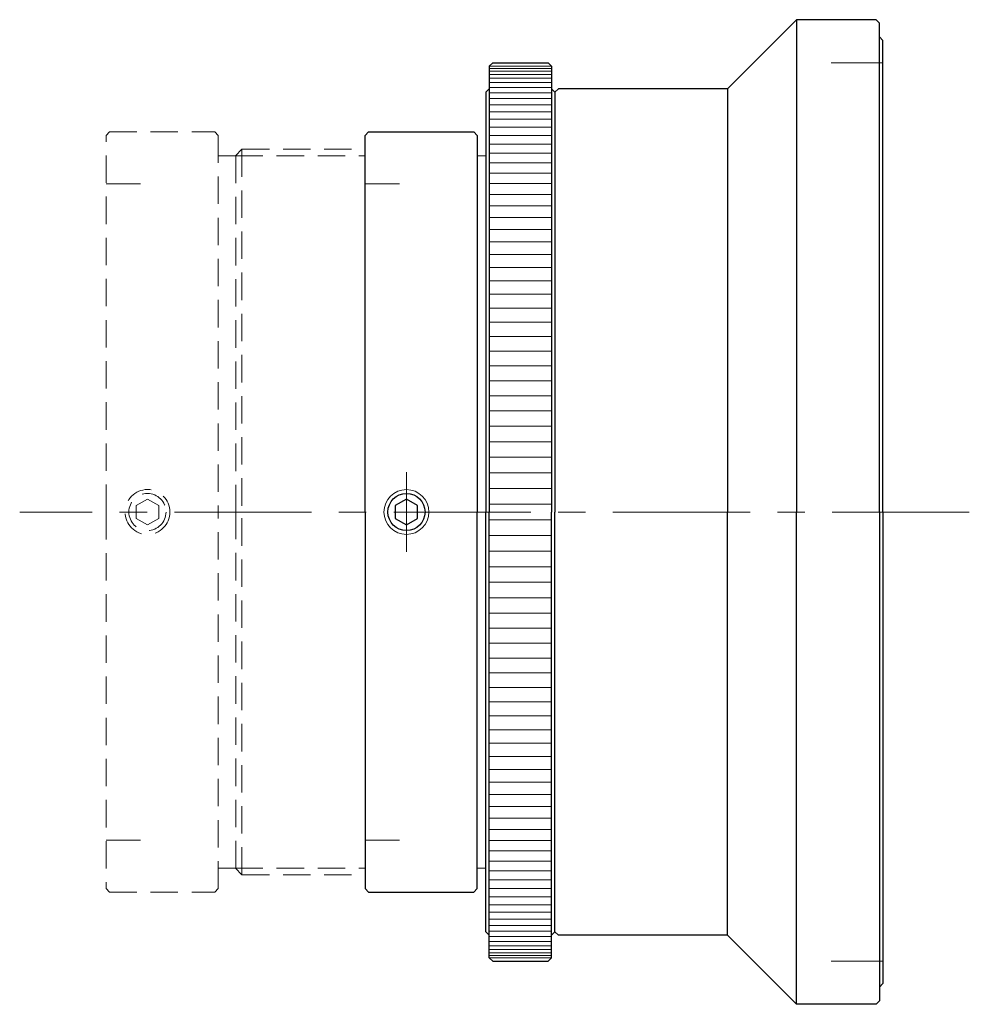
# Model space of a CAD drawing. Header units: millimetres. Extents: x 22.5 to 77.5, y 21.5 to 78.5.
import ezdxf

# ---------------------------------------------------------------- set-up
doc = ezdxf.new("R2010")
doc.units = ezdxf.units.MM
doc.header["$LTSCALE"] = 0.25
doc.linetypes.add('CENTER', pattern=[50.8, 31.75, -6.35, 6.35, -6.35])
doc.linetypes.add('HIDDEN', pattern=[9.525, 6.35, -3.175])
doc.layers.add('00_補助線', color=252, linetype='Continuous', lineweight=0, plot=False)
for name, color, linetype, lineweight in [('01_中心線', 1, 'CENTER', 20), ('画層1', 7, 'Continuous', 30), ('ﾋﾞｽ・ﾈｼﾞ', 7, 'Continuous', 30)]:
    doc.layers.add(name, color=color, linetype=linetype, lineweight=lineweight)

# ---------------------------------------------------------------- blocks, each defined once
blk = doc.blocks.new('ロックリング')
at = {"layer": '画層1'}
for p, q in [((-3.8, 25.8), (-3.6, 26)), ((-3.8, 25.8), (-3.8, 0)), ((-3.6, 26), (-0.4, 26)), ((-0.4, 26), (-0.2, 25.8)), ((-0.2, 25.8), (-0.2, 0)), ((-4, 24.3), (-3.8, 24.5)), ((-4, 24.3), (-4, 0)), ((-0.2, 24.5), (0, 24.3)), ((0, 24.3), (0, 0)), ((-4, -24.3), (-4, 0)), ((-3.8, -25.8), (-3.8, 0)), ((-0.2, -25.8), (-0.2, 0)), ((0, -24.3), (0, 0)), ((-4, -24.3), (-3.8, -24.5)), ((-0.2, -24.5), (0, -24.3)), ((-3.8, -25.8), (-3.6, -26)), ((-3.6, -26), (-0.4, -26)), ((-0.4, -26), (-0.2, -25.8))]:
    blk.add_line(p, q, dxfattribs=at)
at = {"layer": '画層1', "lineweight": 9}
for p, q in [((-0.2, 25.68), (-3.8, 25.68)), ((-0.206, 25.806), (-3.794, 25.806)), ((-0.2, 25.522), (-3.8, 25.522)), ((-0.2, 25.334), (-3.8, 25.334)), ((-0.2, 25.114), (-3.8, 25.114)), ((-0.2, 24.864), (-3.8, 24.864)), ((-0.2, 24.583), (-3.8, 24.583)), ((-0.2, 24.273), (-3.8, 24.273)), ((-0.2, 23.933), (-3.8, 23.933)), ((-0.2, 23.564), (-3.8, 23.564)), ((-0.2, 23.166), (-3.8, 23.166)), ((-0.2, 22.74), (-3.8, 22.74)), ((-0.2, 22.286), (-3.8, 22.286)), ((-0.2, 21.805), (-3.8, 21.805)), ((-0.2, 21.298), (-3.8, 21.298)), ((-0.2, 20.765), (-3.8, 20.765)), ((-0.2, 20.206), (-3.8, 20.206)), ((-0.2, 19.622), (-3.8, 19.622)), ((-0.2, 19.015), (-3.8, 19.015)), ((-0.2, 18.385), (-3.8, 18.385)), ((-0.2, 17.732), (-3.8, 17.732)), ((-0.2, 17.058), (-3.8, 17.058)), ((-0.2, 16.362), (-3.8, 16.362)), ((-0.2, 15.647), (-3.8, 15.647)), ((-0.2, 14.913), (-3.8, 14.913)), ((-0.2, 14.161), (-3.8, 14.161)), ((-0.2, 13.391), (-3.8, 13.391)), ((-0.2, 12.605), (-3.8, 12.605)), ((-0.2, 11.804), (-3.8, 11.804)), ((-0.2, 10.988), (-3.8, 10.988)), ((-0.2, 10.159), (-3.8, 10.159)), ((-0.2, 9.318), (-3.8, 9.318)), ((-0.2, 8.465), (-3.8, 8.465)), ((-0.2, 7.602), (-3.8, 7.602)), ((-0.2, 6.729), (-3.8, 6.729)), ((-0.2, 5.849), (-3.8, 5.849)), ((-0.2, 4.961), (-3.8, 4.961)), ((-0.2, 4.067), (-3.8, 4.067)), ((-0.2, 3.169), (-3.8, 3.169)), ((-0.2, 2.266), (-3.8, 2.266)), ((-0.2, 1.361), (-3.8, 1.361)), ((-0.2, 0.454), (-3.8, 0.454)), ((-0.2, -0.454), (-3.8, -0.454)), ((-0.2, -1.361), (-3.8, -1.361)), ((-0.2, -2.266), (-3.8, -2.266)), ((-0.2, -3.169), (-3.8, -3.169)), ((-0.2, -4.067), (-3.8, -4.067)), ((-0.2, -4.961), (-3.8, -4.961)), ((-0.2, -5.849), (-3.8, -5.849)), ((-0.2, -6.729), (-3.8, -6.729)), ((-0.2, -7.602), (-3.8, -7.602)), ((-0.2, -8.465), (-3.8, -8.465)), ((-0.2, -9.318), (-3.8, -9.318)), ((-0.2, -10.159), (-3.8, -10.159)), ((-0.2, -10.988), (-3.8, -10.988)), ((-0.2, -11.804), (-3.8, -11.804)), ((-0.2, -12.605), (-3.8, -12.605)), ((-0.2, -13.391), (-3.8, -13.391)), ((-0.2, -14.161), (-3.8, -14.161)), ((-0.2, -14.913), (-3.8, -14.913)), ((-0.2, -15.647), (-3.8, -15.647)), ((-0.2, -16.362), (-3.8, -16.362)), ((-0.2, -17.058), (-3.8, -17.058)), ((-0.2, -17.732), (-3.8, -17.732)), ((-0.2, -18.385), (-3.8, -18.385)), ((-0.2, -19.015), (-3.8, -19.015)), ((-0.2, -19.622), (-3.8, -19.622)), ((-0.2, -20.206), (-3.8, -20.206)), ((-0.2, -20.765), (-3.8, -20.765)), ((-0.2, -21.298), (-3.8, -21.298)), ((-0.2, -21.805), (-3.8, -21.805)), ((-0.2, -22.286), (-3.8, -22.286)), ((-0.2, -22.74), (-3.8, -22.74)), ((-0.2, -23.166), (-3.8, -23.166)), ((-0.2, -23.564), (-3.8, -23.564)), ((-0.2, -23.933), (-3.8, -23.933)), ((-0.2, -24.273), (-3.8, -24.273)), ((-0.2, -24.583), (-3.8, -24.583)), ((-0.2, -24.864), (-3.8, -24.864)), ((-0.2, -25.114), (-3.8, -25.114)), ((-0.2, -25.334), (-3.8, -25.334)), ((-0.2, -25.522), (-3.8, -25.522)), ((-0.2, -25.68), (-3.8, -25.68)), ((-0.206, -25.806), (-3.794, -25.806))]:
    blk.add_line(p, q, dxfattribs=at)
blk = doc.blocks.new('FR15-38_M52_アダプター')
at = {"layer": '00_補助線'}
for p, q in [((0, 26), (-3, 26)), ((0, -26), (-3, -26))]:
    blk.add_line(p, q, dxfattribs=at)
at = {"layer": '画層1'}
for p, q in [((-5, 28.5), (-9, 24.5)), ((-0.4, 28.5), (-5, 28.5)), ((-5, 28.5), (-5, 0)), ((-0.4, 28.5), (-0.2, 28.3)), ((-0.2, 0), (-0.2, 28.3)), ((-0.2, 27.5), (-0.2, 27.5)), ((-0.2, 27.5), (0, 27.3)), ((0, 0), (0, 27.3)), ((-18.8, 24.5), (-19, 24.3)), ((-19, 24.3), (-19, 0)), ((-9, 24.5), (-18.8, 24.5)), ((-9, 24.5), (-9, 0)), ((-19, -24.3), (-19, 0)), ((-9, -24.5), (-9, 0)), ((-5, -28.5), (-5, 0)), ((-0.2, 0), (-0.2, -28.3)), ((0, 0), (0, -27.3)), ((-18.8, -24.5), (-19, -24.3)), ((-9, -24.5), (-18.8, -24.5)), ((-5, -28.5), (-9, -24.5)), ((-0.2, -27.5), (0, -27.3)), ((-0.2, -27.5), (-0.2, -27.5)), ((-0.4, -28.5), (-5, -28.5)), ((-0.4, -28.5), (-0.2, -28.3))]:
    blk.add_line(p, q, dxfattribs=at)
blk = doc.blocks.new('HM26##')
at = {"layer": '画層1'}
blk.add_lwpolyline([(-0.65, -0.375), (0, -0.751), (0.65, -0.375), (0.65, 0.375), (0, 0.751), (-0.65, 0.375)], close=True, dxfattribs=at)
at = {"layer": '画層1', "lineweight": 9}
blk.add_circle((0, 0), 1.3, dxfattribs=at)
at = {"layer": '画層1'}
blk.add_circle((0, 0), 1.075, dxfattribs=at)

msp = doc.modelspace()

# ---------------------------------------------------------------- linework, layer by layer
at = {"layer": '00_補助線'}
for p, q in [((29.5, 69), (27.5, 69)), ((44.5, 69), (42.5, 69)), ((29.5, 31), (27.5, 31)), ((44.5, 31), (42.5, 31))]:
    msp.add_line(p, q, dxfattribs=at)
at = {"layer": '01_中心線'}
for p, q in [((44.9, 52.3), (44.9, 47.7)), ((77.5, 50), (22.5, 50))]:
    msp.add_line(p, q, dxfattribs=at)
at = {"layer": '画層1', "color": 3, "linetype": 'HIDDEN', "lineweight": 20}
for p, q in [((27.7, 72), (27.5, 71.8)), ((27.7, 72), (33.8, 72)), ((34, 71.8), (33.8, 72)), ((27.5, 50), (27.5, 71.8)), ((34, 71.8), (34, 50)), ((35.375, 71), (35, 70.625)), ((35.375, 71), (42.5, 71)), ((35.375, 71), (35.375, 50)), ((34, 70.625), (35.025, 70.625)), ((35, 70.625), (42.5, 70.625)), ((35.025, 70.625), (35.025, 50)), ((27.5, 50), (27.5, 28.2)), ((34, 28.2), (34, 50)), ((35.025, 29.375), (35.025, 50)), ((35.375, 29), (35.375, 50)), ((34, 29.375), (35.025, 29.375)), ((35.375, 29), (35, 29.375)), ((35, 29.375), (42.5, 29.375)), ((35.375, 29), (42.5, 29)), ((27.7, 28), (27.5, 28.2)), ((27.7, 28), (33.8, 28)), ((34, 28.2), (33.8, 28))]:
    msp.add_line(p, q, dxfattribs=at)
at = {"layer": '画層1'}
for p, q in [((42.7, 72), (42.5, 71.8)), ((42.7, 72), (48.8, 72)), ((49, 71.8), (48.8, 72)), ((42.5, 50), (42.5, 71.8)), ((49, 71.8), (49, 50)), ((42.5, 50), (42.5, 28.2)), ((49, 28.2), (49, 50)), ((42.7, 28), (42.5, 28.2)), ((42.7, 28), (48.8, 28)), ((49, 28.2), (48.8, 28))]:
    msp.add_line(p, q, dxfattribs=at)
at = {"layer": '画層1', "lineweight": 20}
for p, q in [((49, 70.625), (49.5, 70.625)), ((49, 29.375), (49.5, 29.375))]:
    msp.add_line(p, q, dxfattribs=at)
at = {"layer": '画層1', "color": 3, "linetype": 'HIDDEN', "lineweight": 20}
msp.add_lwpolyline([(29.25, 49.625), (29.9, 49.249), (30.55, 49.625), (30.55, 50.375), (29.9, 50.751), (29.25, 50.375)], close=True, dxfattribs=at)
for radius in [1.3, 1.075]:
    msp.add_circle((29.9, 50), radius, dxfattribs=at)

# ---------------------------------------------------------------- block references
at = {"layer": '画層1'}
for name, p in [('FR15-38_M52_アダプター', (72.5, 50)), ('ロックリング', (53.5, 50))]:
    msp.add_blockref(name, p, dxfattribs=at)
at = {"layer": 'ﾋﾞｽ・ﾈｼﾞ'}
msp.add_blockref('HM26##', (44.9, 50), dxfattribs=at)

doc.saveas('drawing.dxf')
